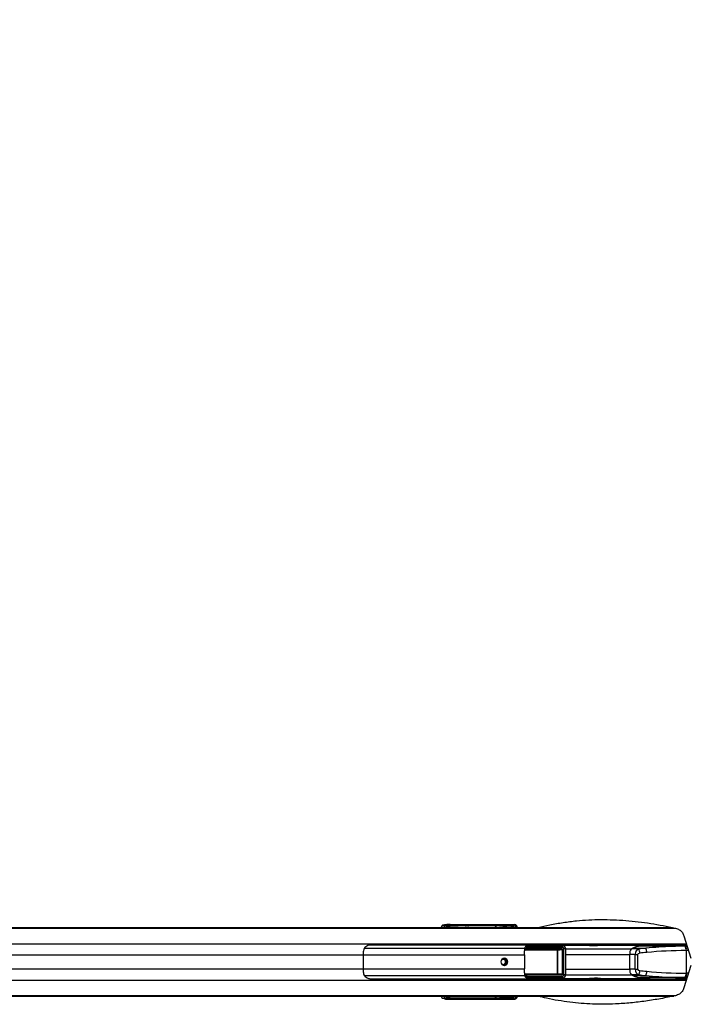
# Model space of a CAD drawing. Header units: millimetres. Extents: x 20 to 26560, y 40 to 18133.
# Tile 75 of 97: x 10157 to 11090, y 13205 to 14578. Entities that reach past the tile are written whole.
import ezdxf

# ---------------------------------------------------------------- set-up
doc = ezdxf.new("R2010")
doc.units = ezdxf.units.MM
doc.header["$LTSCALE"] = 2
doc.layers.add('COMPONENT_GEOMETRY', color=7, linetype='Continuous')
doc.styles.add('SLDTEXTSTYLE0', font='TXT', dxfattribs={"width": 0.75})
doc.dimstyles.new('SLDDIMSTYLE1', dxfattribs={"dimtxt": 150, "dimasz": 6.604, "dimexe": 0, "dimexo": 0.0625, "dimgap": 37.5, "dimtad": 0, "dimtih": 1, "dimtoh": 1, "dimdec": 0, "dimrnd": 1e-09, "dimzin": 12, "dimdsep": 46, "dimtxsty": 'SLDTEXTSTYLE0', "dimsah": 1, "dimcen": 0.09, "dimadec": 0, "dimazin": 3, "dimtfac": 1, "dimtdec": 0, "dimtofl": 0, "dimtmove": 0, "dimatfit": 3, "dimfxl": 1, "dimfrac": 2, "dimtolj": 1, "dimtzin": 12, "dimarcsym": 0})

# ---------------------------------------------------------------- blocks, each defined once
blk = doc.blocks.new('_D_1')
at = {"layer": 'COMPONENT_GEOMETRY', "color": 7}
for p, q in [((8687.5, 18132.8), (8641.8, 18132.8)), ((8641.8, 18132.8), (8641.8, 17894.7)), ((9509.4, 18132.8), (9555.1, 18132.8)), ((9555.1, 18132.8), (9555.1, 17894.7)), ((1221.2, 13267), (1221.2, 17923.1)), ((16975.8, 13267), (16975.8, 17923.1)), ((1221.2, 17916.7), (8565.7, 17916.7)), ((16975.8, 17916.7), (9631.2, 17916.7)), ((8641.8, 17894.7), (8687.5, 17894.7)), ((9555.1, 17894.7), (9509.4, 17894.7))]:
    blk.add_line(p, q, dxfattribs=at)
for points in [[(1221.2, 17916.7), (1227.8, 17915.7), (1227.8, 17917.8)], [(16975.8, 17916.7), (16969.1, 17917.8), (16969.1, 17915.7)]]:
    blk.add_solid(points, dxfattribs=at)
at = {"layer": 'COMPONENT_GEOMETRY', "color": 7, "char_height": 150, "attachment_point": 1, "style": 'SLDTEXTSTYLE0'}
for s, insert in [('25\'10.13"', (8687.5, 18088)), ('7877mm', (8689.3, 17863.6))]:
    blk.add_mtext(s, dxfattribs=dict(at, insert=insert))

msp = doc.modelspace()

# ---------------------------------------------------------------- linework, layer by layer
at = {"color": 7, "linetype": 'Continuous', "lineweight": 25}
for p, q in [((9293.61, 13312.43), (10745.42, 13312.43)), ((9297.42, 13312.04), (10767.36, 13312.04)), ((10745.42, 13312.43), (10751.51, 13312.43)), ((10749.24, 13316.14), (10746.19, 13315.72)), ((10746.19, 13315.72), (10749.97, 13315.72)), ((10749.97, 13315.72), (10751.51, 13315.94)), ((10751.51, 13312.43), (10762.12, 13312.43)), ((10753.43, 13313.94), (10751.89, 13313.72)), ((10820.33, 13314.48), (10756.06, 13314.48)), ((10756.73, 13316.13), (10844.95, 13316.13)), ((10757.07, 13316.43), (10847.12, 13316.43)), ((10762.12, 13312.43), (10769.43, 13312.43)), ((10767.36, 13312.04), (10784.35, 13311.44)), ((10767.36, 13312.04), (10773.45, 13312.04)), ((10769.43, 13312.43), (10777.96, 13312.43)), ((10773.45, 13312.04), (10783.53, 13311.68)), ((10773.45, 13312.04), (10781.78, 13312.04)), ((10777.96, 13312.43), (10781.01, 13312.43)), ((10781.01, 13312.43), (11066.59, 13312.43)), ((10783.53, 13311.68), (10781.78, 13312.04)), ((10781.78, 13312.04), (10784.83, 13312.04)), ((10787.06, 13311.59), (10784.83, 13312.04)), ((10831.09, 13313.65), (10820.62, 13314.63)), ((10821.57, 13315.63), (10832.03, 13314.65)), ((10833.55, 13314.65), (10825.9, 13315.52)), ((10826.05, 13315.51), (10825.9, 13315.52)), ((10833.65, 13314.65), (10826.05, 13315.51)), ((10832.54, 13313.15), (10831.27, 13313.15)), ((10832.03, 13314.65), (10833.55, 13314.65)), ((10834.03, 13313.15), (10832.54, 13313.15)), ((10833.65, 13314.65), (10833.55, 13314.65)), ((10834.69, 13312.43), (10834.69, 13313.15)), ((10842.45, 13313.59), (10835.12, 13314.27)), ((10836.24, 13315.26), (10843.39, 13314.59)), ((10844.79, 13314.59), (10839.66, 13315.17)), ((10844.89, 13314.58), (10839.77, 13315.16)), ((10842.63, 13313.09), (10843.9, 13313.09)), ((10842.63, 13312.7), (10842.63, 13313.09)), ((10842.63, 13312.7), (10843.9, 13312.7)), ((10843.39, 13314.59), (10844.79, 13314.59)), ((10843.9, 13313.09), (10843.9, 13312.7)), ((10845.27, 13313.09), (10843.9, 13313.09)), ((10843.9, 13312.7), (10845.27, 13312.7)), ((10844.79, 13314.59), (10844.89, 13314.58)), ((10844.95, 13316.13), (10847.12, 13316.43)), ((10845.27, 13312.7), (10845.27, 13313.09)), ((10845.93, 13312.7), (10845.93, 13313.09)), ((11082.89, 13300.67), (11092.43, 13269.66)), ((11086.81, 13287.93), (10645.8, 13287.93)), ((10862.8, 13283.02), (10911.58, 13283.02)), ((10911.9, 13282.02), (10863.11, 13282.02)), ((10913.13, 13284.58), (10864.1, 13284.52)), ((10865.76, 13286.52), (10913.75, 13286.58)), ((10886.55, 13287.46), (10906.47, 13287.49)), ((10905.64, 13281.45), (10911.9, 13282.02)), ((10906.41, 13248.4), (10906.41, 13280.47)), ((10906.41, 13280.47), (10906.7, 13280.47)), ((10913.75, 13286.58), (10906.47, 13287.49)), ((10913.42, 13281.08), (10906.7, 13280.47)), ((10906.7, 13280.47), (10906.7, 13248.4)), ((10914.38, 13286.54), (10907.16, 13287.44)), ((10952.04, 13287.43), (10907.25, 13287.43)), ((10913.42, 13281.08), (10914.02, 13281.08)), ((10913.42, 13247.79), (10913.42, 13281.08)), ((10914.02, 13281.08), (10914.02, 13247.79)), ((10915.53, 13246.34), (10915.53, 13282.52)), ((10918.19, 13246.34), (10918.19, 13282.52)), ((11027.28, 13287.43), (10972.48, 13287.43)), ((11019.83, 13282.43), (11009.63, 13282.43)), ((11011.56, 13283.48), (11029.63, 13283.48)), ((11084.64, 13286.23), (11022.52, 13286.23)), ((11075.85, 13286.95), (11075.83, 13286.23)), ((11085.59, 13286.23), (11084.64, 13286.23)), ((11087.34, 13286.23), (11085.59, 13286.23)), ((11085.61, 13280.23), (11086.55, 13280.23)), ((11086.55, 13280.23), (11086.55, 13280.23)), ((11086.55, 13248.63), (11086.55, 13280.23)), ((10635.67, 13274.28), (10635.67, 13254.58)), ((10860.75, 13274.28), (10860.75, 13254.58)), ((11007.28, 13254.26), (11007.28, 13274.61)), ((11015.03, 13274.61), (11007.28, 13274.61)), ((11015.03, 13274.61), (11018.21, 13274.61)), ((11015.03, 13254.26), (11015.03, 13274.61)), ((11018.21, 13274.61), (11018.21, 13254.26)), ((11015.03, 13254.26), (11007.28, 13254.26)), ((11015.03, 13254.26), (11018.21, 13254.26)), ((11092.43, 13259.2), (11082.89, 13228.19)), ((10645.8, 13240.93), (11086.81, 13240.93)), ((10863.74, 13243.67), (10862.3, 13245.39)), ((10911.58, 13245.84), (10862.8, 13245.84)), ((10863.11, 13246.84), (10911.9, 13246.84)), ((10864.1, 13244.34), (10913.13, 13244.28)), ((10913.75, 13242.29), (10865.76, 13242.35)), ((10886.55, 13241.4), (10906.47, 13241.38)), ((10911.9, 13246.84), (10905.64, 13247.41)), ((10906.41, 13248.4), (10906.7, 13248.4)), ((10906.47, 13241.38), (10913.75, 13242.29)), ((10906.7, 13248.4), (10913.42, 13247.79)), ((10907.16, 13241.42), (10914.38, 13242.32)), ((10907.25, 13241.43), (10952.04, 13241.43)), ((10913.42, 13247.79), (10914.02, 13247.79)), ((10972.48, 13241.43), (11027.28, 13241.43)), ((11019.83, 13246.43), (11009.63, 13246.43)), ((11011.56, 13245.39), (11029.63, 13245.39)), ((11084.64, 13242.63), (11022.52, 13242.63)), ((11075.83, 13242.63), (11075.85, 13241.91)), ((11085.59, 13242.63), (11084.64, 13242.63)), ((11087.34, 13242.63), (11085.59, 13242.63)), ((11085.61, 13248.63), (11086.55, 13248.63)), ((11086.55, 13248.63), (11086.55, 13248.63)), ((9297.42, 13216.82), (10774.23, 13216.82)), ((9718.24, 13216.43), (10752.38, 13216.43)), ((10749.97, 13213.14), (10746.19, 13213.15)), ((10749.24, 13212.72), (10746.19, 13213.15)), ((10751.51, 13212.93), (10749.97, 13213.14)), ((10751.89, 13215.14), (10753.43, 13214.93)), ((10752.38, 13216.43), (10758.45, 13216.43)), ((10756.06, 13214.39), (10820.33, 13214.39)), ((10844.95, 13212.74), (10756.73, 13212.74)), ((10757.07, 13212.43), (10847.12, 13212.43)), ((10758.45, 13216.43), (10776.27, 13216.43)), ((10780.86, 13217.06), (10774.23, 13216.82)), ((10774.23, 13216.82), (10783.14, 13216.82)), ((10776.27, 13216.43), (10779.33, 13216.43)), ((10779.33, 13216.43), (11066.89, 13216.43)), ((10783.14, 13216.82), (10783.58, 13216.91)), ((10820.62, 13214.24), (10831.09, 13215.21)), ((10832.03, 13214.21), (10821.57, 13213.24)), ((10825.9, 13213.35), (10833.55, 13214.21)), ((10825.9, 13213.35), (10826.05, 13213.37)), ((10826.05, 13213.36), (10833.65, 13214.22)), ((10831.27, 13215.71), (10832.54, 13215.71)), ((10833.55, 13214.21), (10832.03, 13214.21)), ((10832.54, 13215.71), (10834.03, 13215.71)), ((10834.69, 13215.71), (10834.69, 13216.43)), ((10835.12, 13214.59), (10842.45, 13215.27)), ((10843.39, 13214.27), (10836.24, 13213.61)), ((10839.66, 13213.69), (10844.79, 13214.27)), ((10839.77, 13213.7), (10844.89, 13214.28)), ((10843.9, 13216.17), (10842.63, 13216.17)), ((10842.63, 13215.77), (10842.63, 13216.17)), ((10843.9, 13215.77), (10842.63, 13215.77)), ((10844.79, 13214.27), (10843.39, 13214.27)), ((10843.9, 13216.17), (10843.9, 13215.77)), ((10845.27, 13216.17), (10843.9, 13216.17)), ((10843.9, 13215.77), (10845.27, 13215.77)), ((10847.12, 13212.43), (10844.95, 13212.74)), ((10845.27, 13215.77), (10845.27, 13216.17)), ((10845.93, 13216.17), (10845.92, 13216.43)), ((10845.93, 13215.77), (10845.93, 13216.17))]:
    msp.add_line(p, q, dxfattribs=at)
at = {"color": 8, "linetype": 'Continuous', "lineweight": 25}
for p, q in [((9300.91, 13311.33), (11071.68, 13311.33)), ((10753.34, 13312.43), (10753.43, 13313.94)), ((10756.06, 13314.48), (10755.95, 13312.43)), ((10784.83, 13312.04), (11068.67, 13312.04)), ((10820.52, 13312.43), (10820.33, 13314.48)), ((10820.62, 13314.56), (10820.82, 13312.43)), ((10831.27, 13312.43), (10831.27, 13313.15)), ((10832.54, 13313.15), (10832.54, 13312.43)), ((10834.03, 13312.43), (10834.03, 13313.15)), ((10834.69, 13313.15), (10834.03, 13313.15)), ((10834.84, 13314.48), (10834.1, 13314.48)), ((10834.99, 13312.43), (10834.83, 13314.19)), ((10835.12, 13314.27), (10835.29, 13312.43)), ((10845.27, 13313.09), (10845.93, 13313.09)), ((10845.27, 13312.7), (10845.93, 13312.7)), ((10846.04, 13312.43), (10846.04, 13312.46)), ((9301.62, 13289.73), (11086.25, 13289.73)), ((10637.65, 13283.59), (10860.83, 13283.59)), ((10905.8, 13280.95), (10860.44, 13280.95)), ((10860.51, 13281.45), (10905.64, 13281.45)), ((10860.93, 13283.33), (10862.3, 13283.48)), ((10918.19, 13282.52), (10915.53, 13282.52)), ((10918.19, 13282.43), (11009.63, 13282.43)), ((11086.83, 13286.95), (11075.85, 13286.95)), ((11089.18, 13280.23), (11086.55, 13280.23)), ((9374.32, 13274.28), (10635.67, 13274.28)), ((10635.67, 13274.28), (10860.75, 13274.28)), ((10918.19, 13274.61), (11007.28, 13274.61)), ((9374.32, 13254.58), (10635.67, 13254.58)), ((10635.67, 13254.58), (10860.75, 13254.58)), ((10918.19, 13254.26), (11007.28, 13254.26)), ((9301.62, 13239.13), (11086.25, 13239.13)), ((10637.65, 13245.27), (10860.83, 13245.27)), ((10860.53, 13247.91), (10905.8, 13247.91)), ((10905.64, 13247.41), (10860.55, 13247.41)), ((10863.13, 13242.54), (10864.76, 13242.76)), ((10918.19, 13246.34), (10915.53, 13246.34)), ((10918.19, 13246.43), (11009.63, 13246.43)), ((11075.85, 13241.91), (11086.91, 13241.91)), ((11089.18, 13248.63), (11086.55, 13248.63)), ((9300.91, 13217.53), (11071.67, 13217.53)), ((10753.43, 13214.93), (10753.34, 13216.43)), ((10755.95, 13216.43), (10756.06, 13214.39)), ((10783.14, 13216.82), (11068.83, 13216.82)), ((10820.33, 13214.39), (10820.52, 13216.43)), ((10820.82, 13216.43), (10820.62, 13214.3)), ((10831.27, 13215.71), (10831.27, 13216.43)), ((10832.54, 13216.43), (10832.54, 13215.71)), ((10833.66, 13214.22), (10833.55, 13214.21)), ((10834.03, 13215.71), (10834.03, 13216.43)), ((10834.69, 13215.71), (10834.03, 13215.71)), ((10834.1, 13214.39), (10834.84, 13214.39)), ((10834.83, 13214.68), (10834.99, 13216.43)), ((10835.29, 13216.43), (10835.12, 13214.59)), ((10844.9, 13214.28), (10844.79, 13214.27)), ((10845.93, 13216.17), (10845.27, 13216.17)), ((10845.93, 13215.77), (10845.27, 13215.77)), ((10846.04, 13216.41), (10846.04, 13216.43))]:
    msp.add_line(p, q, dxfattribs=at)
at = {"color": 7, "linetype": 'Continuous', "lineweight": 25, "flags": 128}
for points in [[(10972.48, 13287.43), (10972.48, 13287.43), (10970.1, 13287.39), (10966.53, 13287.29), (10962.31, 13287.2), (10960.15, 13287.17), (10958.08, 13287.15), (10956.16, 13287.17), (10954.48, 13287.2), (10952.08, 13287.29), (10951.22, 13287.39), (10952.04, 13287.43), (10952.04, 13287.43)], [(10832.56, 13269.43), (10830.77, 13269.05), (10829.24, 13267.97), (10828.22, 13266.35), (10827.87, 13264.43), (10828.22, 13262.52), (10829.24, 13260.9), (10830.77, 13259.81), (10832.56, 13259.43), (10834.36, 13259.81), (10835.89, 13260.9), (10836.9, 13262.52), (10837.26, 13264.43), (10836.9, 13266.35), (10835.89, 13267.97), (10834.36, 13269.05), (10832.56, 13269.43)], [(10962.26, 13241.67), (10962.22, 13241.67), (10958, 13241.57), (10954.43, 13241.47), (10952.04, 13241.43), (10951.22, 13241.47), (10952.08, 13241.57), (10954.49, 13241.67), (10956.17, 13241.7), (10958.09, 13241.71), (10960.16, 13241.7), (10962.32, 13241.67), (10966.54, 13241.57), (10970.11, 13241.47), (10972.48, 13241.43), (10972.48, 13241.43)]]:
    msp.add_lwpolyline(points, dxfattribs=at)
at = {"color": 7, "linetype": 'Continuous', "lineweight": 25}
for centre, radius, start, end in [((10749.91, 13313.74), 1.98, 359.46638, 88.28805), ((10751.45, 13313.96), 1.98, 359.46638, 88.28805), ((10757.84, 13314.73), 1.79, 128.34, 187.94094), ((10777.95, 13293.4), 19.03, 78.38396, 89.95816), ((10781, 13293.4), 19.03, 78.38396, 89.95816), ((10820.22, 13315.32), 0.797, 277.79189, 300.02697), ((10820.23, 13315.35), 0.879, 276.76146, 296.58129), ((10821.53, 13315.78), 0.16, 283.87227, 339.88293), ((10825.85, 13315.69), 0.178, 286.17244, 344.21164), ((10832.07, 13313.67), 0.98, 92.39963, 181.16312), ((10834.73, 13315.06), 0.879, 276.76146, 296.58129), ((10835.02, 13315.81), 1.35, 262.08165, 274.02728), ((10836.16, 13315.46), 0.222, 291.00794, 351.58249), ((10839.57, 13315.39), 0.237, 292.42639, 353.42459), ((10843.43, 13313.61), 0.98, 92.39963, 181.16312), ((10680.08, 13274.34), 44.41, 172.7714, 180.08308), ((10801.75, 13274.32), 59.01, 359.96367, 5.46066), ((10863.2, 13283.03), 1.01, 153.6958, 264.83605), ((10863.85, 13284.68), 1.97, 217.77512, 237.62642), ((10863.88, 13282.81), 1.1, 169.01325, 225.90786), ((10865.19, 13285.52), 1.48, 192.59227, 222.53817), ((10864.93, 13285.51), 0.618, 71.60068, 105.30487), ((10905.26, 13281.06), 0.55, 349.01325, 45.90786), ((10912.66, 13282.81), 1.1, 169.01325, 225.90786), ((10915.29, 13285), 2.2, 134.19023, 191.03363), ((11017.32, 13275.86), 10.11, 139.47118, 187.12597), ((11027.24, 13253.54), 33.84, 75.05613, 121.36488), ((11031.32, 13244.59), 43.62, 116.93666, 119.82069), ((11022.75, 13262.16), 24.07, 90.56069, 117.69315), ((11006.39, 13276.06), 14.88, 1.9179, 25.33965), ((11016.68, 13277.35), 14.32, 0.90259, 25.30518), ((11076.85, 13286.93), 1, 90, 179), ((11075.53, 13281.69), 10.18, 351.74892, 26.4666), ((11076.47, 13281.69), 10.18, 351.74892, 26.4666), ((10830.94, 13264.61), 3.27, 356.85435, 143.36451), ((10830.95, 13264.22), 3.26, 216.09107, 3.69007), ((10830.62, 13264.43), 5.05, 282.88178, 77.11822), ((10680.08, 13254.52), 44.41, 179.91692, 187.2286), ((10801.75, 13254.55), 59.01, 354.53934, 0.03633), ((11017.32, 13253), 10.11, 172.87403, 220.52882), ((11006.39, 13252.8), 14.88, 334.66035, 358.0821), ((11016.68, 13251.51), 14.32, 334.69482, 359.09741), ((10863.2, 13245.84), 1.01, 95.16395, 206.3042), ((10863.85, 13244.19), 1.97, 122.37358, 142.22488), ((10863.88, 13246.05), 1.1, 134.09214, 190.98675), ((10865.19, 13243.34), 1.48, 137.46183, 167.40773), ((10864.93, 13243.36), 0.618, 254.69513, 288.39932), ((10905.26, 13247.81), 0.55, 314.09214, 10.98675), ((10912.66, 13246.05), 1.1, 134.09214, 190.98675), ((10915.29, 13243.86), 2.2, 168.96637, 225.80977), ((11027.24, 13275.32), 33.84, 238.63512, 284.94387), ((11031.32, 13284.27), 43.62, 240.17931, 243.06334), ((11022.75, 13266.71), 24.07, 242.30685, 269.43931), ((11076.85, 13241.93), 1, 181, 270), ((11075.53, 13247.17), 10.18, 333.5334, 8.25108), ((11076.47, 13247.17), 10.18, 333.5334, 8.25108), ((10749.91, 13215.12), 1.98, 271.71195, 0.53362), ((10751.45, 13214.91), 1.98, 271.71195, 0.53362), ((10757.84, 13214.14), 1.79, 172.05906, 231.66), ((10776.26, 13235.46), 19.02, 270.04042, 281.48353), ((10779.31, 13235.46), 19.03, 270.04184, 281.61604), ((10820.23, 13213.51), 0.879, 63.41871, 83.23854), ((10820.22, 13213.55), 0.797, 59.97303, 82.20811), ((10821.53, 13213.08), 0.16, 20.11707, 76.12773), ((10825.85, 13213.18), 0.178, 15.78836, 73.82756), ((10832.07, 13215.19), 0.98, 178.83688, 267.60037), ((10834.73, 13213.8), 0.879, 63.41871, 83.23854), ((10835.02, 13213.05), 1.35, 85.97272, 97.91835), ((10836.16, 13213.4), 0.222, 8.41751, 68.99206), ((10839.57, 13213.47), 0.237, 6.57541, 67.57361), ((10843.43, 13215.25), 0.98, 178.83688, 267.60037)]:
    msp.add_arc(centre, radius, start, end, dxfattribs=at)
at = {"color": 8, "linetype": 'Continuous', "lineweight": 25}
for centre, radius, start, end in [((10845.98, 13314.8), 1.68, 127.69825, 184.87908), ((10846.07, 13300.72), 11.74, 86.25079, 90.15561), ((10845.98, 13214.07), 1.68, 175.12092, 232.30175), ((10846.07, 13228.15), 11.74, 269.84439, 273.74921)]:
    msp.add_arc(centre, radius, start, end, dxfattribs=at)
at = {"color": 7, "linetype": 'Continuous', "lineweight": 25}
for centre, major_axis, ratio, start_param, end_param in [((10746.28, 13309.72), (0, 6), 0.329044, 0.0460032, 1.1020644), ((10745.42, 13152.43), (314.54, 0), 0.5086844, 1.5009832, 1.5707963), ((10754.91, 13316.15), (6.02, 0.1), 0.0438683, 1.2026755, 2.7982216), ((10755.29, 13315.94), (4.01, 0.07), 0.0438683, 1.2026755, 2.7982216), ((10751.51, 13152.43), (314.54, 0), 0.5086844, 1.5009832, 1.5707963), ((10755.32, 13313.94), (2.01, 0.2), 0.2463656, 1.1666433, 2.7621894), ((10784.78, 13311.59), (2.43, -0.06), 0.0656707, 4.5384798, 6.6338819), ((10818.91, 13314.13), (0, 2), 0.7249373, 4.8869219, 4.9129515), ((10819.37, 13314.13), (0, 2.5), 0.5094159, 4.8869219, 4.9129515), ((10905.83, 13313.63), (102.89, -2.5), 0.000851, 3.7529955, 3.8228293), ((10905.83, 13314.13), (102.88, -2), 0.0006477, 3.7547002, 3.8245341), ((10831.08, 13313.15), (0, 0.5), 0.3748842, 4.712389, 6.2482787), ((10832.01, 13313.15), (0, 1.5), 0.3530081, 4.712389, 6.2482787), ((10833.54, 13313.15), (0, 1.5), 0.331132, 4.712389, 6.2482787), ((10836.74, 13314.14), (1.89, -0.39), 0.7725181, 3.1768517, 3.3708524), ((10836.57, 13314.23), (1.44, -0.27), 0.6765813, 3.1734547, 3.3674555), ((10905.83, 13313.63), (102.89, -2.5), 0.000851, 3.9697232, 4.0138722), ((10905.83, 13314.13), (102.88, -2), 0.0006477, 3.9714279, 4.015577), ((10842.44, 13313.09), (0, 0.5), 0.3748842, 4.712389, 6.2482787), ((10843.37, 13313.09), (0, 1.5), 0.3530081, 4.712389, 6.2482787), ((10844.78, 13313.09), (0, 1.5), 0.331132, 4.712389, 6.2482787), ((10844.87, 13312.11), (0.66, 3.97), 0.9330368, 4.8662644, 6.4382167), ((10846.89, 13312.4), (1.39, 3.83), 0.9087028, 5.0293137, 6.601266), ((10786.39, 13273.45), (108.08, 10.9), 0.0107574, 0.7803678, 0.819571), ((10870.03, 13279.93), (8.15, 0), 0.8203977, 2.3851365, 2.6615065), ((10912.02, 13289.32), (271.11, 0.5), 0.0067028, 4.5403403, 4.618317), ((10905.61, 13280.45), (1.09, 0.06), 0.9160484, 6.2417864, 7.7829004), ((10905.78, 13280.45), (0.627, 0.041), 0.795855, 6.2317199, 7.7728339), ((10906.6, 13283.48), (4.67, -0.39), 0.8533212, 1.5240543, 1.67075), ((10911.51, 13281.02), (2.51, 0.16), 0.795855, 6.2317199, 7.7728339), ((10911.84, 13281.02), (1.58, 0.11), 0.6303761, 6.2305496, 7.7716635), ((10913.19, 13282.58), (2.33, -0.2), 0.8533212, 0.0718482, 1.67075), ((10913.85, 13282.58), (4.24, -0.29), 0.9399619, 0.0584468, 1.6573486), ((11021.09, 13274.61), (0, 8), 0.7574086, 0.2090536, 1.5707963), ((11109.34, 13057.78), (431.3, 0), 0.5324632, 1.7566923, 1.77985), ((11110.3, 13057.78), (429.08, 0), 0.5212373, 1.7566923, 1.77985), ((11085.61, 13126.23), (295.45, 0), 0.5212373, 1.5707963, 1.7566923), ((11084.64, 13126.23), (297.67, 0), 0.5375024, 1.5707963, 1.6940088), ((11022.05, 13274.61), (3.84, 0), 0.5212373, 1.77985, 3.1415927), ((11021.09, 13254.26), (0, 8), 0.7574086, 1.5707963, 2.932539), ((11022.05, 13254.26), (3.84, 0), 0.5212373, 3.1415927, 4.5033353), ((11110.3, 13471.08), (429.08, 0), 0.5212373, 4.5033353, 4.526493), ((11085.61, 13402.63), (295.45, 0), 0.5212373, 4.526493, 4.712389), ((10786.39, 13255.41), (108.08, -10.9), 0.0107574, 5.4636143, 5.5028175), ((10870.03, 13248.93), (8.15, 0), 0.8203977, 3.6216788, 3.8980488), ((10912.02, 13239.55), (271.11, -0.5), 0.0067028, 1.6648683, 1.742867), ((10905.61, 13248.41), (1.09, -0.06), 0.9160484, 4.7834702, 6.3245842), ((10905.78, 13248.41), (0.627, -0.041), 0.795855, 4.7935367, 6.3346507), ((10906.6, 13245.38), (4.67, 0.39), 0.8533212, 4.6124353, 4.759131), ((10911.51, 13247.85), (2.51, -0.16), 0.795855, 4.7935367, 6.3346507), ((10911.84, 13247.85), (1.58, -0.11), 0.6303761, 4.7947071, 6.3358211), ((10913.19, 13246.29), (2.33, 0.2), 0.8533212, 4.6124353, 6.2113371), ((10913.85, 13246.29), (4.24, 0.29), 0.9399619, 4.6258368, 6.2247385), ((11109.34, 13471.08), (431.3, 0), 0.5324632, 4.5033353, 4.526493), ((11084.64, 13402.63), (297.67, 0), 0.5375024, 4.589142, 4.712389), ((10746.28, 13219.14), (0, 6), 0.329044, 2.0395283, 3.0955894), ((10754.91, 13212.71), (6.02, -0.1), 0.0438683, 3.4849637, 5.0805098), ((10755.29, 13212.92), (4.01, -0.07), 0.0438683, 3.4849637, 5.0805098), ((10752.38, 13376.43), (313.29, 0), 0.5107163, 4.712389, 4.7822022), ((10755.32, 13214.92), (2.01, -0.2), 0.2463656, 3.5209959, 5.116542), ((10758.45, 13376.43), (313.29, 0), 0.5107163, 4.712389, 4.7813953), ((10781.29, 13216.91), (2.43, 0.06), 0.0656707, 5.9324887, 8.0299865), ((10818.91, 13214.73), (0, 2), 0.7249373, 4.5118264, 4.5378561), ((10819.37, 13214.73), (0, 2.5), 0.5094159, 4.5118264, 4.5378561), ((10905.83, 13215.23), (102.89, 2.5), 0.000851, 2.460356, 2.5301898), ((10905.83, 13214.73), (102.88, 2), 0.0006477, 2.4586512, 2.5284851), ((10831.08, 13215.71), (0, 0.5), 0.3748842, 3.1764992, 4.712389), ((10832.01, 13215.71), (0, 1.5), 0.3530081, 3.1764992, 4.712389), ((10833.54, 13215.71), (0, 1.5), 0.331132, 3.1764992, 4.712389), ((10836.74, 13214.73), (1.89, 0.39), 0.7725181, 2.9123329, 3.1063336), ((10836.57, 13214.64), (1.44, 0.27), 0.6765813, 2.9157299, 3.1097306), ((10905.83, 13215.23), (102.89, 2.5), 0.000851, 2.2693131, 2.3134621), ((10905.83, 13214.73), (102.88, 2), 0.0006477, 2.2676083, 2.3117574), ((10842.44, 13215.77), (0, 0.5), 0.3748842, 3.1764992, 4.712389), ((10843.37, 13215.77), (0, 1.5), 0.3530081, 3.1764992, 4.712389), ((10844.78, 13215.77), (0, 1.5), 0.331132, 3.1764992, 4.712389), ((10844.87, 13216.75), (-0.66, 3.97), 0.9330368, 2.9865613, 4.5585136), ((10846.89, 13216.47), (-1.39, 3.83), 0.9087028, 2.823512, 4.3954643)]:
    msp.add_ellipse(centre, major_axis=major_axis, ratio=ratio, start_param=start_param, end_param=end_param, dxfattribs=at)
at = {"color": 8, "linetype": 'Continuous', "lineweight": 25}
for centre, major_axis, ratio, start_param, end_param in [((10750.06, 13309.73), (0, 6), 0.3289741, 0.0458675, 1.1028008), ((10751.95, 13309.73), (0, 4), 0.329044, 0.0460032, 0.8278434), ((10842.44, 13312.7), (0, 0.5), 0.3748842, 4.158029, 4.712389), ((10844.17, 13312.46), (0.69, 1.92), 0.9087028, 5.0293137, 5.3492569), ((10892.65, 13284.2), (44.82, -4.52), 0.0108834, 4.0102169, 4.0699668), ((11084.64, 13126.23), (297.67, 0), 0.5375024, 1.6940088, 1.7566923), ((10892.65, 13244.66), (44.82, 4.52), 0.0108834, 2.2132186, 2.2729684), ((11084.64, 13402.63), (297.67, 0), 0.5375024, 4.526493, 4.589142), ((10750.06, 13219.14), (0, 6), 0.3289741, 2.0387919, 3.0957251), ((10751.95, 13219.14), (0, 4), 0.329044, 2.3137493, 3.0955894), ((10842.44, 13216.17), (0, 0.5), 0.3748842, 4.712389, 5.266749), ((10844.17, 13216.4), (-0.69, 1.92), 0.9087028, 4.0747444, 4.3954643)]:
    msp.add_ellipse(centre, major_axis=major_axis, ratio=ratio, start_param=start_param, end_param=end_param, dxfattribs=at)
for points, knots in [([(12542.93, 13689.14), (12483.47, 13748.54), (12339.25, 13892.64), (12110.34, 14121.51), (11856.12, 14375.67), (11601.92, 14629.85), (11050.48, 15181.24), (10583.79, 15647.92), (10201.83, 16029.87)], [0, 0, 0, 0, 0.0761644, 0.1847503, 0.2933362, 0.4019221, 0.510508, 1, 1, 1, 1]), ([(10826.02, 13315.64), (10826.09, 13315.64), (10826.44, 13315.62), (10826.84, 13315.56), (10827.12, 13315.41), (10827.17, 13315.38)], [0, 0, 0, 0, 0.16086361, 0.84813413, 1, 1, 1, 1]), ([(10839.8, 13315.36), (10839.87, 13315.36), (10840.22, 13315.34), (10840.67, 13315.26), (10840.99, 13315.07), (10841.08, 13315.02)], [0, 0, 0, 0, 0.1385661, 0.7580189, 1, 1, 1, 1]), ([(10864.76, 13286.1), (10864.39, 13286.15), (10863.84, 13286.23), (10863.3, 13286.3), (10863.13, 13286.33)], [0, 0, 0, 0, 0.6759446, 1, 1, 1, 1]), ([(10862.3, 13245.39), (10862.04, 13245.42), (10861.59, 13245.46), (10861.14, 13245.51), (10860.93, 13245.53)], [0, 0, 0, 0, 0.5543522, 1, 1, 1, 1]), ([(10827.07, 13213.47), (10826.95, 13213.41), (10826.63, 13213.26), (10826.25, 13213.24), (10826.02, 13213.22)], [0, 0, 0, 0, 0.3996539, 1, 1, 1, 1]), ([(10841.06, 13213.85), (10840.87, 13213.75), (10840.49, 13213.55), (10840.03, 13213.52), (10839.8, 13213.5)], [0, 0, 0, 0, 0.4927046, 1, 1, 1, 1])]:
    msp.add_open_spline(points, degree=3, knots=knots, dxfattribs=at)
at = {"color": 7, "linetype": 'Continuous', "lineweight": 25}
for points, knots in [([(10879.11, 13312.43), (10884.68, 13313.7), (10896.37, 13316.36), (10914.3, 13319.52), (10932.39, 13321.83), (10950.06, 13323.12), (10967.3, 13323.58), (10984.54, 13323.28), (11007.7, 13321.89), (11036.69, 13318.56), (11059.58, 13313.92), (11071.04, 13311.6)], [0, 0, 0, 0, 0.0872843, 0.1832472, 0.2791996, 0.3679283, 0.4566609, 0.5460311, 0.6354046, 0.8173067, 1, 1, 1, 1]), ([(10762.12, 13312.43), (10762.44, 13312.43), (10763.07, 13312.43), (10764.38, 13312.42), (10765.77, 13312.41), (10767.11, 13312.41), (10768.26, 13312.41), (10769.08, 13312.42), (10769.43, 13312.43), (10769.43, 13312.43), (10769.43, 13312.43)], [0, 0, 0, 0, 0.1335987, 0.2671966, 0.4008119, 0.5344211, 0.6680123, 0.8016105, 0.9352267, 1, 1, 1, 1]), ([(10820.33, 13314.53), (10820.32, 13314.55), (10820.3, 13314.71), (10820.33, 13314.98), (10820.49, 13315.29), (10820.72, 13315.51), (10821.01, 13315.65), (10821.35, 13315.72), (10821.57, 13315.73), (10821.69, 13315.73)], [0, 0, 0, 0, 0.0324038, 0.2220781, 0.3811988, 0.5433613, 0.6728153, 0.8347469, 1, 1, 1, 1]), ([(10821.57, 13315.63), (10821.49, 13315.63), (10821.35, 13315.63), (10821.16, 13315.59), (10821.02, 13315.54), (10820.95, 13315.5), (10820.82, 13315.4), (10820.7, 13315.26), (10820.61, 13315), (10820.6, 13314.78), (10820.61, 13314.65), (10820.62, 13314.63)], [0, 0, 0, 0, 0.1655111, 0.2835853, 0.3149316, 0.4135053, 0.4333733, 0.5928838, 0.760419, 0.9651718, 1, 1, 1, 1]), ([(10834.69, 13313.15), (10834.69, 13313.26), (10834.68, 13313.55), (10834.58, 13313.94), (10834.35, 13314.31), (10834.03, 13314.56), (10833.78, 13314.62), (10833.65, 13314.65)], [0, 0, 0, 0, 0.15276485, 0.42170541, 0.62679307, 0.80239027, 1, 1, 1, 1]), ([(10834.84, 13314.48), (10834.87, 13314.6), (10834.94, 13314.83), (10835.19, 13315.11), (10835.52, 13315.3), (10835.93, 13315.42), (10836.22, 13315.43), (10836.38, 13315.43)], [0, 0, 0, 0, 0.1837229, 0.3577538, 0.5459259, 0.7461896, 1, 1, 1, 1]), ([(10836.24, 13315.26), (10836.12, 13315.26), (10835.92, 13315.25), (10835.6, 13315.16), (10835.36, 13314.99), (10835.19, 13314.75), (10835.14, 13314.57), (10835.12, 13314.47)], [0, 0, 0, 0, 0.2616949, 0.4547577, 0.6342319, 0.8078503, 1, 1, 1, 1]), ([(10841.11, 13314.41), (10841.04, 13314.52), (10840.84, 13314.79), (10840.4, 13315.02), (10839.98, 13315.15), (10839.7, 13315.17), (10839.66, 13315.17)], [0, 0, 0, 0, 0.2052766, 0.54887, 0.9210651, 1, 1, 1, 1]), ([(10845.93, 13313.09), (10845.93, 13313.2), (10845.92, 13313.49), (10845.82, 13313.88), (10845.59, 13314.25), (10845.28, 13314.5), (10845.03, 13314.55), (10844.89, 13314.58)], [0, 0, 0, 0, 0.1527649, 0.4217054, 0.6267931, 0.8023903, 1, 1, 1, 1]), ([(10845.91, 13312.43), (10845.92, 13312.47), (10845.93, 13312.56), (10845.93, 13312.65), (10845.93, 13312.7)], [0, 0, 0, 0, 0.4666944, 1, 1, 1, 1]), ([(11071.04, 13311.6), (11072.88, 13310.98), (11076.56, 13309.74), (11080.76, 13305.74), (11082.22, 13302.27), (11082.89, 13300.67)], [0, 0, 0, 0, 0.3497039, 0.6996734, 1, 1, 1, 1]), ([(10645.8, 13287.93), (10645.29, 13287.9), (10644.1, 13287.83), (10641.78, 13287.1), (10639.26, 13285.62), (10636.9, 13283.18), (10636.31, 13281), (10636.02, 13279.93)], [0, 0, 0, 0, 0.1096269, 0.2567278, 0.4997884, 0.7551779, 1, 1, 1, 1]), ([(10860.83, 13283.59), (10860.64, 13282.75), (10860.37, 13281.59), (10860.46, 13280.3), (10860.49, 13279.93)], [0, 0, 0, 0, 0.720131, 1, 1, 1, 1]), ([(10868.44, 13287.93), (10868.43, 13287.93), (10867.82, 13287.93), (10866.26, 13287.8), (10864.08, 13287.09), (10862.3, 13285.86), (10861.26, 13284.65), (10860.97, 13283.92), (10860.83, 13283.59)], [0, 0, 0, 0, 0.0026713, 0.1953579, 0.507159, 0.7219581, 0.8748674, 1, 1, 1, 1]), ([(10862.3, 13283.48), (10862.53, 13283.82), (10862.95, 13284.44), (10863.5, 13284.96), (10863.74, 13285.2)], [0, 0, 0, 0, 0.544713, 1, 1, 1, 1]), ([(10863.74, 13285.2), (10863.95, 13285.38), (10864.23, 13285.63), (10864.58, 13285.94), (10864.71, 13286.05), (10864.76, 13286.1)], [0, 0, 0, 0, 0.5927869, 0.8158087, 1, 1, 1, 1]), ([(10865.12, 13286.09), (10865.06, 13286.01), (10864.92, 13285.82), (10864.62, 13285.38), (10864.33, 13284.92), (10864.15, 13284.6), (10864.1, 13284.52)], [0, 0, 0, 0, 0.2055736, 0.4344383, 0.8552633, 1, 1, 1, 1]), ([(10865.76, 13286.52), (10865.76, 13286.52), (10865.61, 13286.51), (10865.25, 13286.45), (10864.94, 13286.23), (10864.76, 13286.1)], [0, 0, 0, 0, 0.0107069, 0.4125943, 1, 1, 1, 1]), ([(10865.76, 13286.52), (10865.76, 13286.52), (10865.67, 13286.51), (10865.43, 13286.44), (10865.24, 13286.22), (10865.12, 13286.09)], [0, 0, 0, 0, 0.0107069, 0.4125955, 1, 1, 1, 1]), ([(10952.04, 13287.43), (10952.74, 13287.42), (10954.14, 13287.41), (10957.87, 13287.3), (10960.79, 13287.21), (10962.25, 13287.19), (10962.26, 13287.19)], [0, 0, 0, 0, 0.3345075, 0.66701, 0.9964362, 1, 1, 1, 1]), ([(10636.02, 13248.93), (10636.26, 13248), (10636.72, 13246.14), (10638.66, 13243.78), (10640.95, 13242.17), (10643.23, 13241.28), (10644.77, 13240.96), (10645.55, 13240.94), (10645.8, 13240.93)], [0, 0, 0, 0, 0.21292834, 0.4246049, 0.67677118, 0.83002636, 0.94448477, 1, 1, 1, 1]), ([(10860.49, 13248.93), (10860.46, 13248), (10860.43, 13246.71), (10860.75, 13245.59), (10860.83, 13245.27)], [0, 0, 0, 0, 0.7198695, 1, 1, 1, 1]), ([(10860.83, 13245.27), (10860.97, 13244.94), (10861.26, 13244.21), (10862.3, 13243.01), (10864.08, 13241.77), (10866.26, 13241.07), (10867.82, 13240.93), (10868.43, 13240.93), (10868.44, 13240.93)], [0, 0, 0, 0, 0.1251326, 0.27804186, 0.49284103, 0.80464214, 0.99732866, 1, 1, 1, 1]), ([(10864.76, 13242.76), (10864.71, 13242.81), (10864.58, 13242.93), (10864.23, 13243.23), (10863.95, 13243.48), (10863.74, 13243.67)], [0, 0, 0, 0, 0.1841913, 0.4072131, 1, 1, 1, 1]), ([(10864.1, 13244.34), (10864.24, 13244.1), (10864.44, 13243.77), (10864.72, 13243.34), (10864.92, 13243.05), (10865.06, 13242.86), (10865.12, 13242.77)], [0, 0, 0, 0, 0.4255346, 0.5656144, 0.7944513, 1, 1, 1, 1]), ([(10865.76, 13242.35), (10865.76, 13242.35), (10865.61, 13242.35), (10865.25, 13242.42), (10864.94, 13242.63), (10864.76, 13242.76)], [0, 0, 0, 0, 0.0107059, 0.4231481, 1, 1, 1, 1]), ([(10865.76, 13242.35), (10865.76, 13242.35), (10865.66, 13242.35), (10865.43, 13242.42), (10865.23, 13242.64), (10865.12, 13242.77)], [0, 0, 0, 0, 0.010706, 0.4231493, 1, 1, 1, 1]), ([(11082.89, 13228.19), (11082.16, 13226.48), (11080.7, 13223.06), (11076.49, 13219.11), (11072.92, 13217.9), (11071.04, 13217.27)], [0, 0, 0, 0, 0.3219132, 0.6431267, 1, 1, 1, 1]), ([(10821.69, 13213.14), (10821.57, 13213.14), (10821.36, 13213.14), (10821.04, 13213.2), (10820.75, 13213.33), (10820.5, 13213.55), (10820.39, 13213.77), (10820.31, 13214.03), (10820.32, 13214.19), (10820.33, 13214.34)], [0, 0, 0, 0, 0.1677551, 0.3094261, 0.4421052, 0.5973632, 0.7692312, 0.8002226, 1, 1, 1, 1]), ([(10820.62, 13214.24), (10820.61, 13214.12), (10820.59, 13213.88), (10820.7, 13213.6), (10820.87, 13213.41), (10821.01, 13213.33), (10821.14, 13213.28), (10821.23, 13213.26), (10821.39, 13213.24), (10821.49, 13213.24), (10821.57, 13213.24)], [0, 0, 0, 0, 0.2158633, 0.4289558, 0.5802581, 0.6862162, 0.7010964, 0.8134316, 0.8319841, 1, 1, 1, 1]), ([(10833.65, 13214.22), (10833.79, 13214.25), (10834.02, 13214.3), (10834.29, 13214.51), (10834.47, 13214.75), (10834.61, 13215.04), (10834.68, 13215.37), (10834.69, 13215.61), (10834.69, 13215.71)], [0, 0, 0, 0, 0.1995472, 0.3513418, 0.4944334, 0.6464366, 0.8526959, 1, 1, 1, 1]), ([(10836.38, 13213.43), (10836.26, 13213.43), (10836.02, 13213.44), (10835.63, 13213.52), (10835.25, 13213.7), (10834.96, 13214), (10834.88, 13214.26), (10834.84, 13214.39)], [0, 0, 0, 0, 0.1896653, 0.387972, 0.5975579, 0.804387, 1, 1, 1, 1]), ([(10835.12, 13214.4), (10835.14, 13214.29), (10835.19, 13214.1), (10835.32, 13213.93), (10835.46, 13213.8), (10835.57, 13213.73), (10835.76, 13213.66), (10835.98, 13213.61), (10836.15, 13213.61), (10836.24, 13213.61)], [0, 0, 0, 0, 0.204018, 0.3683635, 0.408955, 0.5625699, 0.6085277, 0.8027053, 1, 1, 1, 1]), ([(10839.66, 13213.69), (10839.83, 13213.71), (10840.25, 13213.77), (10840.7, 13213.99), (10841.01, 13214.27), (10841.09, 13214.42), (10841.11, 13214.45)], [0, 0, 0, 0, 0.2922663, 0.7286182, 0.93734, 1, 1, 1, 1]), ([(10844.89, 13214.28), (10845.03, 13214.31), (10845.26, 13214.36), (10845.53, 13214.57), (10845.72, 13214.81), (10845.85, 13215.11), (10845.92, 13215.43), (10845.93, 13215.67), (10845.93, 13215.77)], [0, 0, 0, 0, 0.1995472, 0.3513418, 0.4944334, 0.6464366, 0.8526959, 1, 1, 1, 1]), ([(11071.04, 13217.27), (11064.17, 13215.83), (11050.43, 13212.94), (11029.55, 13209.62), (11008.48, 13207.13), (10983.84, 13205.4), (10960.87, 13205.23), (10939.69, 13206.43), (10923.67, 13208.05), (10907.6, 13210.5), (10892.96, 13213.18), (10883.78, 13215.47), (10879.92, 13216.43)], [0, 0, 0, 0, 0.1101269, 0.2202497, 0.3310536, 0.4418514, 0.6058528, 0.6883817, 0.7709076, 0.8550106, 0.9391205, 1, 1, 1, 1])]:
    msp.add_open_spline(points, degree=3, knots=knots, dxfattribs=at)

# ---------------------------------------------------------------- dimensions: what is measured, and where the dimension line sits
at = {"layer": 'COMPONENT_GEOMETRY', "color": 7}
dim = msp.add_linear_dim(base=(16975.75, 17916.75), p1=(1221.17, 13264.43), p2=(16975.75, 13264.43), angle=0, dimstyle='SLDDIMSTYLE1', dxfattribs=at)
dim.commit()
dim.dimension.update_dxf_attribs({"geometry": '_D_1', "text_midpoint": (9098.46, 17916.75), "dimtype": 160})

doc.saveas('drawing.dxf')
